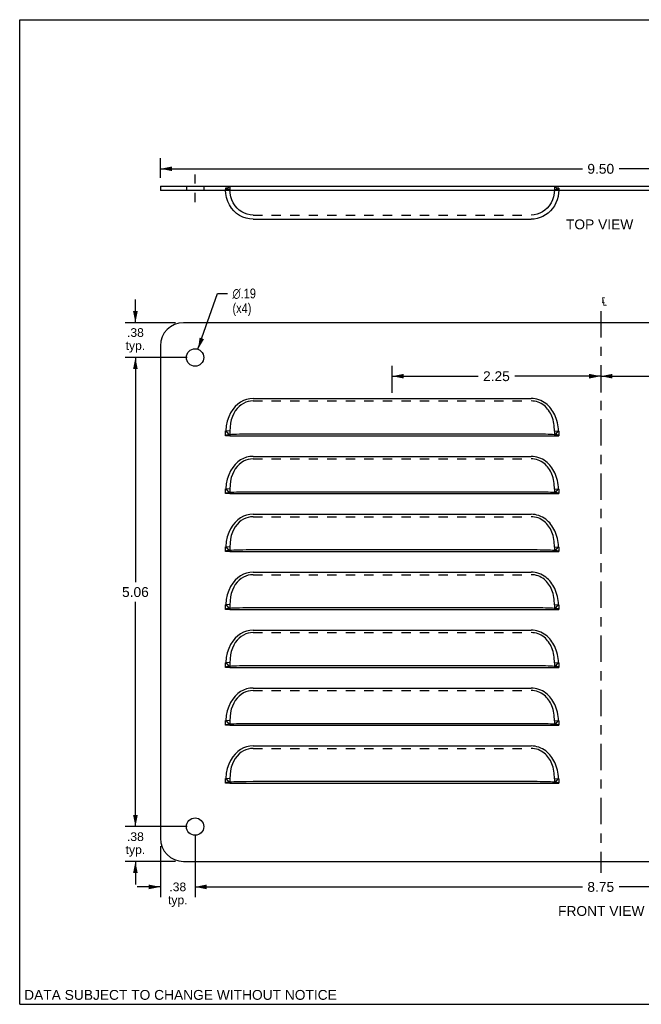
# Model space of a CAD drawing. Header units: inches. Extents: x 0 to 13.8, y 0 to 10.6.
# Tile 1 of 3: x 0 to 6.7, y 0 to 10.6. Entities that reach past the tile are written whole.
import ezdxf

# ---------------------------------------------------------------- set-up
doc = ezdxf.new("R2010")
doc.units = ezdxf.units.IN
doc.header["$LTSCALE"] = 0.75625
doc.header["$MEASUREMENT"] = 0
for name, pattern in [('CENTER', [0.6, 0.375, -0.075, 0.075, -0.075]), ('DASHED', [0.2, 0.1, -0.1]), ('HIDDEN', [0.2, 0.1, -0.1])]:
    doc.linetypes.add(name, pattern=pattern)
doc.layers.get('0').update_dxf_attribs({"linetype": 'CONTINUOUS'})
for name, color, linetype in [('DEFAULT_1', 7, 'CENTER'), ('DEFAULT_2', 8, 'HIDDEN'), ('DIMENSIONS', 7, 'CONTINUOUS')]:
    doc.layers.add(name, color=color, linetype=linetype)
doc.styles.get("Standard").update_dxf_attribs({"font": 'arial.ttf'})
doc.styles.add('TEXTSTYLE_1', font='gdt', dxfattribs={"width": 0.8})
doc.dimstyles.new('DIMSTYLE_2', dxfattribs={"dimtxt": 0.09375, "dimasz": 0.125, "dimexe": 0.09, "dimexo": 0.07, "dimgap": 0.0375, "dimtad": 0, "dimtih": 1, "dimtoh": 1, "dimzin": 4, "dimdsep": 46, "dimtxsty": 'Standard', "dimblk": '_FILLED', "dimblk1": '_FILLED', "dimblk2": '_FILLED', "dimcen": 0.09, "dimazin": 1, "dimtfac": 1, "dimtdec": 3, "dimtofl": 0, "dimtmove": 0, "dimatfit": 3, "dimldrblk": '_FILLED', "dimfxl": 0, "dimtolj": 1, "dimtzin": 4, "dimarcsym": 0})
doc.dimstyles.new('DIMSTYLE_3', dxfattribs={"dimtxt": 0.10625, "dimasz": 0.125, "dimexe": 0.09, "dimexo": 0.07, "dimgap": 0.0425, "dimtad": 0, "dimtih": 1, "dimtoh": 1, "dimzin": 4, "dimdsep": 46, "dimtxsty": 'Standard', "dimblk": '_FILLED', "dimblk1": '_FILLED', "dimblk2": '_FILLED', "dimcen": 0.09, "dimazin": 1, "dimtfac": 1, "dimtdec": 3, "dimtofl": 0, "dimtmove": 0, "dimatfit": 3, "dimldrblk": '_FILLED', "dimfxl": 0, "dimtolj": 1, "dimtzin": 4, "dimarcsym": 0})
doc.dimstyles.new('DIMSTYLE_5', dxfattribs={"dimtxt": 0.10625, "dimasz": 0.125, "dimexe": 0.09, "dimexo": 0.07, "dimgap": 0.09, "dimtad": 0, "dimtih": 1, "dimtoh": 1, "dimzin": 4, "dimdsep": 46, "dimtxsty": 'Standard', "dimblk": '_FILLED', "dimblk1": '_FILLED', "dimblk2": '_FILLED', "dimcen": 0.09, "dimazin": 1, "dimtfac": 1, "dimtdec": 3, "dimtofl": 0, "dimtmove": 0, "dimatfit": 1, "dimldrblk": '_FILLED', "dimfxl": 0, "dimtolj": 1, "dimtzin": 4, "dimarcsym": 0})

# ---------------------------------------------------------------- blocks, each defined once
blk = doc.blocks.new('_FILLED')
at = {"color": 0, "linetype": 'ByBlock'}
blk.add_solid([(0, 0), (-1, 0.2), (-1, -0.2)], dxfattribs=at)
blk = doc.blocks.new('*D2')
at = {"layer": 'DIMENSIONS', "color": 2, "linetype": 'Continuous'}
for p, q in [((1.248, 7.355), (1.248, 7.605)), ((1.68, 7.355), (1.136, 7.355)), ((1.805, 6.98), (1.136, 6.98)), ((1.248, 6.98), (1.248, 6.73))]:
    blk.add_line(p, q, dxfattribs=at)
at = {"layer": 'DIMENSIONS', "color": 2, "linetype": 'Continuous', "xscale": 0.125, "yscale": 0.125, "zscale": 0.125}
for p, rotation in [((1.248, 7.355), 270), ((1.248, 6.98), 90)]:
    blk.add_blockref('_FILLED', p, dxfattribs=dict(at, rotation=rotation))
at = {"layer": 'DIMENSIONS', "color": 2, "linetype": 'Continuous', "insert": (1.248, 7.296), "char_height": 0.0938, "width": 0.21085, "attachment_point": 2, "line_spacing_factor": 0.9}
blk.add_mtext('.38\\Ptyp.', dxfattribs=at)
blk = doc.blocks.new('*D3')
at = {"layer": 'DIMENSIONS', "color": 2, "linetype": 'Continuous'}
for p, q in [((1.805, 6.98), (1.136, 6.98)), ((1.248, 6.98), (1.248, 4.555)), ((1.248, 1.917), (1.248, 4.342)), ((1.805, 1.917), (1.136, 1.917))]:
    blk.add_line(p, q, dxfattribs=at)
at = {"layer": 'DIMENSIONS', "color": 2, "linetype": 'Continuous', "xscale": 0.125, "yscale": 0.125, "zscale": 0.125}
for p, rotation in [((1.248, 6.98), 90), ((1.248, 1.917), 270)]:
    blk.add_blockref('_FILLED', p, dxfattribs=dict(at, rotation=rotation))
at = {"layer": 'DIMENSIONS', "color": 2, "linetype": 'Continuous', "insert": (1.248, 4.502), "char_height": 0.1062, "width": 0.28873, "attachment_point": 2, "line_spacing_factor": 0.9}
blk.add_mtext('5.06', dxfattribs=at)
blk = doc.blocks.new('*D4')
at = {"layer": 'DIMENSIONS', "color": 2, "linetype": 'Continuous'}
for p, q in [((1.248, 1.917), (1.248, 2.167)), ((1.805, 1.917), (1.136, 1.917)), ((1.68, 1.542), (1.136, 1.542)), ((1.248, 1.542), (1.248, 1.292))]:
    blk.add_line(p, q, dxfattribs=at)
at = {"layer": 'DIMENSIONS', "color": 2, "linetype": 'Continuous', "xscale": 0.125, "yscale": 0.125, "zscale": 0.125}
for p, rotation in [((1.248, 1.917), 270), ((1.248, 1.542), 90)]:
    blk.add_blockref('_FILLED', p, dxfattribs=dict(at, rotation=rotation))
at = {"layer": 'DIMENSIONS', "color": 2, "linetype": 'Continuous', "insert": (1.248, 1.856), "char_height": 0.0938, "width": 0.21085, "attachment_point": 2, "line_spacing_factor": 0.9}
blk.add_mtext('.38\\Ptyp.', dxfattribs=at)
blk = doc.blocks.new('*D8')
at = {"layer": 'DIMENSIONS', "color": 2, "linetype": 'Continuous'}
for p, q in [((1.923, 7.068), (2.132, 7.671)), ((2.132, 7.671), (2.242, 7.671))]:
    blk.add_line(p, q, dxfattribs=at)
at = {"layer": 'DIMENSIONS', "color": 2, "linetype": 'Continuous', "xscale": 0.125, "yscale": 0.125, "zscale": 0.125, "rotation": 250.8410949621}
blk.add_blockref('_FILLED', (1.923, 7.068), dxfattribs=at)
at = {"layer": 'DIMENSIONS', "color": 2, "linetype": 'Continuous', "insert": (2.295, 7.724), "char_height": 0.10625, "width": 0.34785, "attachment_point": 1, "line_spacing_factor": 0.9, "style": 'TEXTSTYLE_1'}
blk.add_mtext('{\\fgdt;n}\\fArial;.19\\P(x4)', dxfattribs=at)
blk = doc.blocks.new('*D9')
at = {"layer": 'DIMENSIONS', "color": 2, "linetype": 'Continuous'}
for p, q in [((1.892, 1.83), (1.892, 1.155)), ((1.517, 1.705), (1.517, 1.155)), ((1.517, 1.267), (1.267, 1.267)), ((1.892, 1.267), (2.142, 1.267))]:
    blk.add_line(p, q, dxfattribs=at)
at = {"layer": 'DIMENSIONS', "color": 2, "linetype": 'Continuous', "xscale": 0.125, "yscale": 0.125, "zscale": 0.125}
blk.add_blockref('_FILLED', (1.517, 1.267), dxfattribs=at)
at = {"layer": 'DIMENSIONS', "color": 2, "linetype": 'Continuous', "xscale": 0.125, "yscale": 0.125, "zscale": 0.125, "rotation": 180}
blk.add_blockref('_FILLED', (1.892, 1.267), dxfattribs=at)
at = {"layer": 'DIMENSIONS', "color": 2, "linetype": 'Continuous', "insert": (1.705, 1.314), "char_height": 0.0938, "width": 0.21085, "attachment_point": 2, "line_spacing_factor": 0.9}
blk.add_mtext('.38\\Ptyp.', dxfattribs=at)
blk = doc.blocks.new('*D10')
at = {"layer": 'DIMENSIONS', "color": 2, "linetype": 'Continuous'}
for p, q in [((1.892, 1.83), (1.892, 1.155)), ((10.642, 1.83), (10.642, 1.155)), ((1.892, 1.267), (6.07, 1.267)), ((10.642, 1.267), (6.465, 1.267))]:
    blk.add_line(p, q, dxfattribs=at)
at = {"layer": 'DIMENSIONS', "color": 2, "linetype": 'Continuous', "xscale": 0.125, "yscale": 0.125, "zscale": 0.125, "rotation": 180}
blk.add_blockref('_FILLED', (1.892, 1.267), dxfattribs=at)
at = {"layer": 'DIMENSIONS', "color": 2, "linetype": 'Continuous', "xscale": 0.125, "yscale": 0.125, "zscale": 0.125}
blk.add_blockref('_FILLED', (10.642, 1.267), dxfattribs=at)
at = {"layer": 'DIMENSIONS', "color": 2, "linetype": 'Continuous', "insert": (6.267, 1.32), "char_height": 0.1062, "width": 0.28873, "attachment_point": 2, "line_spacing_factor": 0.9}
blk.add_mtext('8.75', dxfattribs=at)
blk = doc.blocks.new('*D12')
at = {"layer": 'DIMENSIONS', "color": 2, "linetype": 'Continuous'}
for p, q in [((1.517, 8.917), (1.517, 9.129)), ((11.017, 8.917), (11.017, 9.129)), ((1.517, 9.016), (6.07, 9.016)), ((11.017, 9.016), (6.465, 9.016))]:
    blk.add_line(p, q, dxfattribs=at)
at = {"layer": 'DIMENSIONS', "color": 2, "linetype": 'Continuous', "xscale": 0.125, "yscale": 0.125, "zscale": 0.125, "rotation": 180}
blk.add_blockref('_FILLED', (1.517, 9.016), dxfattribs=at)
at = {"layer": 'DIMENSIONS', "color": 2, "linetype": 'Continuous', "xscale": 0.125, "yscale": 0.125, "zscale": 0.125}
blk.add_blockref('_FILLED', (11.017, 9.016), dxfattribs=at)
at = {"layer": 'DIMENSIONS', "color": 2, "linetype": 'Continuous', "insert": (6.267, 9.069), "char_height": 0.1062, "width": 0.28873, "attachment_point": 2, "line_spacing_factor": 0.9}
blk.add_mtext('9.50', dxfattribs=at)
blk = doc.blocks.new('*D14')
at = {"layer": 'DIMENSIONS', "color": 2, "linetype": 'Continuous'}
for p, q in [((6.267, 6.89), (6.267, 6.603)), ((8.517, 6.597), (8.517, 6.89)), ((6.267, 6.778), (7.195, 6.778)), ((8.517, 6.778), (7.59, 6.778))]:
    blk.add_line(p, q, dxfattribs=at)
at = {"layer": 'DIMENSIONS', "color": 2, "linetype": 'Continuous', "xscale": 0.125, "yscale": 0.125, "zscale": 0.125, "rotation": 180}
blk.add_blockref('_FILLED', (6.267, 6.778), dxfattribs=at)
at = {"layer": 'DIMENSIONS', "color": 2, "linetype": 'Continuous', "xscale": 0.125, "yscale": 0.125, "zscale": 0.125}
blk.add_blockref('_FILLED', (8.517, 6.778), dxfattribs=at)
at = {"layer": 'DIMENSIONS', "color": 2, "linetype": 'Continuous', "insert": (7.392, 6.831), "char_height": 0.1062, "width": 0.28873, "attachment_point": 2, "line_spacing_factor": 0.9}
blk.add_mtext('2.25', dxfattribs=at)
blk = doc.blocks.new('*D15')
at = {"layer": 'DIMENSIONS', "color": 2, "linetype": 'Continuous'}
for p, q in [((4.017, 6.597), (4.017, 6.89)), ((6.267, 6.89), (6.267, 6.603)), ((4.017, 6.778), (4.945, 6.778)), ((6.267, 6.778), (5.34, 6.778))]:
    blk.add_line(p, q, dxfattribs=at)
at = {"layer": 'DIMENSIONS', "color": 2, "linetype": 'Continuous', "xscale": 0.125, "yscale": 0.125, "zscale": 0.125, "rotation": 180}
blk.add_blockref('_FILLED', (4.017, 6.778), dxfattribs=at)
at = {"layer": 'DIMENSIONS', "color": 2, "linetype": 'Continuous', "xscale": 0.125, "yscale": 0.125, "zscale": 0.125}
blk.add_blockref('_FILLED', (6.267, 6.778), dxfattribs=at)
at = {"layer": 'DIMENSIONS', "color": 2, "linetype": 'Continuous', "insert": (5.142, 6.831), "char_height": 0.1062, "width": 0.28873, "attachment_point": 2, "line_spacing_factor": 0.9}
blk.add_mtext('2.25', dxfattribs=at)

msp = doc.modelspace()

# ---------------------------------------------------------------- linework, layer by layer
at = {"color": 7, "linetype": 'Continuous'}
for p, q in [((0, 0), (0, 10.625)), ((0, 10.625), (13.75, 10.625)), ((1.517, 8.8291), (1.517, 8.7811)), ((1.517, 8.8291), (11.017, 8.8291)), ((2.267, 6.1361), (5.767, 6.1361)), ((2.267, 5.5111), (5.767, 5.5111)), ((2.267, 4.8861), (5.767, 4.8861)), ((2.267, 4.2611), (5.767, 4.2611)), ((2.267, 3.6361), (5.767, 3.6361)), ((2.267, 3.0111), (5.767, 3.0111)), ((2.267, 2.3861), (5.767, 2.3861)), ((0, 0), (13.75, 0))]:
    msp.add_line(p, q, dxfattribs=at)
at = {"color": 2, "linetype": 'DASHED'}
msp.add_line((1.892, 8.6561), (1.892, 8.9541), dxfattribs=at)
at = {"color": 3, "linetype": 'Continuous'}
for p, q in [((11.017, 8.7811), (1.517, 8.7811)), ((2.517, 8.4721), (5.517, 8.4721)), ((10.767, 7.3548), (1.767, 7.3548)), ((1.517, 7.1048), (1.517, 1.7923)), ((2.517, 6.5377), (5.517, 6.5377)), ((2.2435, 6.1444), (2.2302, 6.1421)), ((2.2615, 6.1464), (2.2435, 6.1444)), ((2.2838, 6.148), (2.2615, 6.1464)), ((2.517, 6.1529), (2.4418, 6.1525)), ((5.7665, 6.1469), (5.7467, 6.1483)), ((2.517, 5.9127), (5.517, 5.9127)), ((2.517, 5.5279), (2.4418, 5.5275)), ((2.2435, 5.5194), (2.2302, 5.5171)), ((2.2615, 5.5214), (2.2435, 5.5194)), ((2.2838, 5.523), (2.2615, 5.5214)), ((5.7665, 5.5219), (5.7467, 5.5233)), ((2.517, 5.2877), (5.517, 5.2877)), ((2.2435, 4.8944), (2.2302, 4.8921)), ((2.2615, 4.8964), (2.2435, 4.8944)), ((2.2838, 4.898), (2.2615, 4.8964)), ((2.517, 4.9029), (2.4418, 4.9025)), ((5.7665, 4.8969), (5.7467, 4.8983)), ((2.517, 4.6627), (5.517, 4.6627)), ((2.2435, 4.2694), (2.2302, 4.2671)), ((2.2615, 4.2714), (2.2435, 4.2694)), ((2.2838, 4.273), (2.2615, 4.2714)), ((2.517, 4.2779), (2.4418, 4.2775)), ((5.7665, 4.2719), (5.7467, 4.2733)), ((2.517, 4.0377), (5.517, 4.0377)), ((2.2435, 3.6444), (2.2302, 3.6421)), ((2.2615, 3.6464), (2.2435, 3.6444)), ((2.2838, 3.648), (2.2615, 3.6464)), ((2.517, 3.6529), (2.4418, 3.6525)), ((5.7665, 3.6469), (5.7467, 3.6483)), ((2.517, 3.4127), (5.517, 3.4127)), ((2.2435, 3.0194), (2.2302, 3.0171)), ((2.2615, 3.0214), (2.2435, 3.0194)), ((2.2838, 3.023), (2.2615, 3.0214)), ((2.517, 3.0279), (2.4418, 3.0275)), ((5.7665, 3.0219), (5.7467, 3.0233)), ((2.517, 2.7877), (5.517, 2.7877)), ((2.2435, 2.3944), (2.2302, 2.3921)), ((2.2615, 2.3964), (2.2435, 2.3944)), ((2.2838, 2.398), (2.2615, 2.3964)), ((2.517, 2.4029), (2.4418, 2.4025)), ((5.7665, 2.3969), (5.7467, 2.3983)), ((1.767, 1.5423), (10.767, 1.5423))]:
    msp.add_line(p, q, dxfattribs=at)
for points in [[(2.517, 8.4721), (2.4791, 8.4747), (2.4418, 8.4823), (2.4058, 8.4949), (2.3714, 8.5123), (2.3392, 8.5344), (2.3098, 8.561), (2.2838, 8.5916), (2.2615, 8.626), (2.2435, 8.6639), (2.2302, 8.7049), (2.2219, 8.7487), (2.2199, 8.7811)], [(5.8143, 8.7811), (5.8129, 8.755), (5.8068, 8.717), (5.7968, 8.681), (5.7833, 8.6471), (5.7665, 8.6157), (5.7467, 8.5869), (5.7242, 8.5608), (5.6992, 8.5379), (5.6721, 8.5181), (5.6432, 8.5017), (5.6129, 8.4889), (5.5816, 8.4796), (5.5495, 8.474), (5.517, 8.4721)], [(2.517, 6.5377), (2.482, 6.5352), (2.4479, 6.528), (2.4147, 6.516), (2.3827, 6.4992), (2.3521, 6.4774), (2.3235, 6.4507), (2.2974, 6.4188), (2.2743, 6.3819), (2.2549, 6.3401), (2.2394, 6.2936), (2.2284, 6.2431), (2.2218, 6.1884)], [(5.8123, 6.1884), (5.8103, 6.21), (5.8074, 6.2318), (5.8037, 6.2541), (5.799, 6.2764), (5.7933, 6.2985), (5.7867, 6.32), (5.7791, 6.3406), (5.7706, 6.3604), (5.7614, 6.3789), (5.7515, 6.3965), (5.7408, 6.4131), (5.7292, 6.4288), (5.7169, 6.4438), (5.7036, 6.4579), (5.6893, 6.4713), (5.6738, 6.4838), (5.6571, 6.4956), (5.6391, 6.5063), (5.62, 6.5157), (5.6, 6.5236), (5.5794, 6.5298), (5.5585, 6.5342), (5.5378, 6.5368), (5.517, 6.5377)], [(2.2302, 6.1421), (2.2219, 6.1396), (2.219, 6.1361)], [(2.4418, 6.1525), (2.4058, 6.152), (2.3714, 6.1514), (2.3392, 6.1505), (2.3098, 6.1494), (2.2838, 6.148)], [(5.7467, 6.1483), (5.7242, 6.1494), (5.6992, 6.1504), (5.6721, 6.1512), (5.6432, 6.1518), (5.6129, 6.1523), (5.5816, 6.1526), (5.5495, 6.1528), (2.517, 6.1529)], [(5.8068, 6.1414), (5.7968, 6.1435), (5.7833, 6.1453), (5.7665, 6.1469)], [(5.815, 6.1361), (5.8129, 6.1391), (5.8068, 6.1414)], [(2.517, 5.9127), (2.482, 5.9102), (2.4479, 5.903), (2.4147, 5.891), (2.3827, 5.8742), (2.3521, 5.8524), (2.3235, 5.8257), (2.2974, 5.7938), (2.2743, 5.7569), (2.2549, 5.7151), (2.2394, 5.6686), (2.2284, 5.6181), (2.2218, 5.5634)], [(5.8123, 5.5634), (5.8103, 5.585), (5.8074, 5.6068), (5.8037, 5.6291), (5.799, 5.6514), (5.7933, 5.6735), (5.7867, 5.695), (5.7791, 5.7156), (5.7706, 5.7354), (5.7614, 5.7539), (5.7515, 5.7715), (5.7408, 5.7881), (5.7292, 5.8038), (5.7169, 5.8188), (5.7036, 5.8329), (5.6893, 5.8463), (5.6738, 5.8588), (5.6571, 5.8706), (5.6391, 5.8813), (5.62, 5.8907), (5.6, 5.8986), (5.5794, 5.9048), (5.5585, 5.9092), (5.5378, 5.9118), (5.517, 5.9127)], [(2.4418, 5.5275), (2.4058, 5.527), (2.3714, 5.5264), (2.3392, 5.5255), (2.3098, 5.5244), (2.2838, 5.523)], [(5.7467, 5.5233), (5.7242, 5.5244), (5.6992, 5.5254), (5.6721, 5.5262), (5.6432, 5.5268), (5.6129, 5.5273), (5.5816, 5.5276), (5.5495, 5.5278), (2.517, 5.5279)], [(2.2302, 5.5171), (2.2219, 5.5146), (2.219, 5.5111)], [(5.8068, 5.5164), (5.7968, 5.5185), (5.7833, 5.5203), (5.7665, 5.5219)], [(5.815, 5.5111), (5.8129, 5.5141), (5.8068, 5.5164)], [(2.517, 5.2877), (2.482, 5.2852), (2.4479, 5.278), (2.4147, 5.266), (2.3827, 5.2492), (2.3521, 5.2274), (2.3235, 5.2007), (2.2974, 5.1688), (2.2743, 5.1319), (2.2549, 5.0901), (2.2394, 5.0436), (2.2284, 4.9931), (2.2218, 4.9384)], [(5.8123, 4.9384), (5.8103, 4.96), (5.8074, 4.9818), (5.8037, 5.0041), (5.799, 5.0264), (5.7933, 5.0485), (5.7867, 5.07), (5.7791, 5.0906), (5.7706, 5.1104), (5.7614, 5.1289), (5.7515, 5.1465), (5.7408, 5.1631), (5.7292, 5.1788), (5.7169, 5.1938), (5.7036, 5.2079), (5.6893, 5.2213), (5.6738, 5.2338), (5.6571, 5.2456), (5.6391, 5.2563), (5.62, 5.2657), (5.6, 5.2736), (5.5794, 5.2798), (5.5585, 5.2842), (5.5378, 5.2868), (5.517, 5.2877)], [(2.2302, 4.8921), (2.2219, 4.8896), (2.219, 4.8861)], [(2.4418, 4.9025), (2.4058, 4.902), (2.3714, 4.9014), (2.3392, 4.9005), (2.3098, 4.8994), (2.2838, 4.898)], [(5.7467, 4.8983), (5.7242, 4.8994), (5.6992, 4.9004), (5.6721, 4.9012), (5.6432, 4.9018), (5.6129, 4.9023), (5.5816, 4.9026), (5.5495, 4.9028), (2.517, 4.9029)], [(5.8068, 4.8914), (5.7968, 4.8935), (5.7833, 4.8953), (5.7665, 4.8969)], [(5.815, 4.8861), (5.8129, 4.8891), (5.8068, 4.8914)], [(2.517, 4.6627), (2.482, 4.6602), (2.4479, 4.653), (2.4147, 4.641), (2.3827, 4.6242), (2.3521, 4.6024), (2.3235, 4.5757), (2.2974, 4.5438), (2.2743, 4.5069), (2.2549, 4.4651), (2.2394, 4.4186), (2.2284, 4.3681), (2.2218, 4.3134)], [(5.8123, 4.3134), (5.8103, 4.335), (5.8074, 4.3568), (5.8037, 4.3791), (5.799, 4.4014), (5.7933, 4.4235), (5.7867, 4.445), (5.7791, 4.4656), (5.7706, 4.4854), (5.7614, 4.5039), (5.7515, 4.5215), (5.7408, 4.5381), (5.7292, 4.5538), (5.7169, 4.5688), (5.7036, 4.5829), (5.6893, 4.5963), (5.6738, 4.6088), (5.6571, 4.6206), (5.6391, 4.6313), (5.62, 4.6407), (5.6, 4.6486), (5.5794, 4.6548), (5.5585, 4.6592), (5.5378, 4.6618), (5.517, 4.6627)], [(2.2302, 4.2671), (2.2219, 4.2646), (2.219, 4.2611)], [(2.4418, 4.2775), (2.4058, 4.277), (2.3714, 4.2764), (2.3392, 4.2755), (2.3098, 4.2744), (2.2838, 4.273)], [(5.7467, 4.2733), (5.7242, 4.2744), (5.6992, 4.2754), (5.6721, 4.2762), (5.6432, 4.2768), (5.6129, 4.2773), (5.5816, 4.2776), (5.5495, 4.2778), (2.517, 4.2779)], [(5.8068, 4.2664), (5.7968, 4.2685), (5.7833, 4.2703), (5.7665, 4.2719)], [(5.815, 4.2611), (5.8129, 4.2641), (5.8068, 4.2664)], [(2.517, 4.0377), (2.482, 4.0352), (2.4479, 4.028), (2.4147, 4.016), (2.3827, 3.9992), (2.3521, 3.9774), (2.3235, 3.9507), (2.2974, 3.9188), (2.2743, 3.8819), (2.2549, 3.8401), (2.2394, 3.7936), (2.2284, 3.7431), (2.2218, 3.6884)], [(5.8123, 3.6884), (5.8103, 3.71), (5.8074, 3.7318), (5.8037, 3.7541), (5.799, 3.7764), (5.7933, 3.7985), (5.7867, 3.82), (5.7791, 3.8406), (5.7706, 3.8604), (5.7614, 3.8789), (5.7515, 3.8965), (5.7408, 3.9131), (5.7292, 3.9288), (5.7169, 3.9438), (5.7036, 3.9579), (5.6893, 3.9713), (5.6738, 3.9838), (5.6571, 3.9956), (5.6391, 4.0063), (5.62, 4.0157), (5.6, 4.0236), (5.5794, 4.0298), (5.5585, 4.0342), (5.5378, 4.0368), (5.517, 4.0377)], [(2.2302, 3.6421), (2.2219, 3.6396), (2.219, 3.6361)], [(2.4418, 3.6525), (2.4058, 3.652), (2.3714, 3.6514), (2.3392, 3.6505), (2.3098, 3.6494), (2.2838, 3.648)], [(5.7467, 3.6483), (5.7242, 3.6494), (5.6992, 3.6504), (5.6721, 3.6512), (5.6432, 3.6518), (5.6129, 3.6523), (5.5816, 3.6526), (5.5495, 3.6528), (2.517, 3.6529)], [(5.8068, 3.6414), (5.7968, 3.6435), (5.7833, 3.6453), (5.7665, 3.6469)], [(5.815, 3.6361), (5.8129, 3.6391), (5.8068, 3.6414)], [(2.517, 3.4127), (2.482, 3.4102), (2.4479, 3.403), (2.4147, 3.391), (2.3827, 3.3742), (2.3521, 3.3524), (2.3235, 3.3257), (2.2974, 3.2938), (2.2743, 3.2569), (2.2549, 3.2151), (2.2394, 3.1686), (2.2284, 3.1181), (2.2218, 3.0634)], [(5.8123, 3.0634), (5.8103, 3.085), (5.8074, 3.1068), (5.8037, 3.1291), (5.799, 3.1514), (5.7933, 3.1735), (5.7867, 3.195), (5.7791, 3.2156), (5.7706, 3.2354), (5.7614, 3.2539), (5.7515, 3.2715), (5.7408, 3.2881), (5.7292, 3.3038), (5.7169, 3.3188), (5.7036, 3.3329), (5.6893, 3.3463), (5.6738, 3.3588), (5.6571, 3.3706), (5.6391, 3.3813), (5.62, 3.3907), (5.6, 3.3986), (5.5794, 3.4048), (5.5585, 3.4092), (5.5378, 3.4118), (5.517, 3.4127)], [(2.2302, 3.0171), (2.2219, 3.0146), (2.219, 3.0111)], [(2.4418, 3.0275), (2.4058, 3.027), (2.3714, 3.0264), (2.3392, 3.0255), (2.3098, 3.0244), (2.2838, 3.023)], [(5.7467, 3.0233), (5.7242, 3.0244), (5.6992, 3.0254), (5.6721, 3.0262), (5.6432, 3.0268), (5.6129, 3.0273), (5.5816, 3.0276), (5.5495, 3.0278), (2.517, 3.0279)], [(5.8068, 3.0164), (5.7968, 3.0185), (5.7833, 3.0203), (5.7665, 3.0219)], [(5.815, 3.0111), (5.8129, 3.0141), (5.8068, 3.0164)], [(2.517, 2.7877), (2.482, 2.7852), (2.4479, 2.778), (2.4147, 2.766), (2.3827, 2.7492), (2.3521, 2.7274), (2.3235, 2.7007), (2.2974, 2.6688), (2.2743, 2.6319), (2.2549, 2.5901), (2.2394, 2.5436), (2.2284, 2.4931), (2.2218, 2.4384)], [(5.8123, 2.4384), (5.8103, 2.46), (5.8074, 2.4818), (5.8037, 2.5041), (5.799, 2.5264), (5.7933, 2.5485), (5.7867, 2.57), (5.7791, 2.5906), (5.7706, 2.6104), (5.7614, 2.6289), (5.7515, 2.6465), (5.7408, 2.6631), (5.7292, 2.6788), (5.7169, 2.6938), (5.7036, 2.7079), (5.6893, 2.7213), (5.6738, 2.7338), (5.6571, 2.7456), (5.6391, 2.7563), (5.62, 2.7657), (5.6, 2.7736), (5.5794, 2.7798), (5.5585, 2.7842), (5.5378, 2.7868), (5.517, 2.7877)], [(2.2302, 2.3921), (2.2219, 2.3896), (2.219, 2.3861)], [(2.4418, 2.4025), (2.4058, 2.402), (2.3714, 2.4014), (2.3392, 2.4005), (2.3098, 2.3994), (2.2838, 2.398)], [(5.7467, 2.3983), (5.7242, 2.3994), (5.6992, 2.4004), (5.6721, 2.4012), (5.6432, 2.4018), (5.6129, 2.4023), (5.5816, 2.4026), (5.5495, 2.4028), (2.517, 2.4029)], [(5.8068, 2.3914), (5.7968, 2.3935), (5.7833, 2.3953), (5.7665, 2.3969)], [(5.815, 2.3861), (5.8129, 2.3891), (5.8068, 2.3914)]]:
    msp.add_lwpolyline(points, dxfattribs=at)
for centre in [(1.892, 6.9798), (1.892, 1.9173)]:
    msp.add_circle(centre, 0.0938, dxfattribs=at)
for centre, start, end in [((1.767, 7.1048), 90, 180), ((1.767, 1.7923), 180, 270)]:
    msp.add_arc(centre, 0.25, start, end, dxfattribs=at)
at = {"layer": 'DEFAULT_1', "color": 2, "linetype": 'CENTER'}
msp.add_line((6.267, 7.4798), (6.267, 1.4173), dxfattribs=at)
at = {"layer": 'DEFAULT_2', "color": 8, "linetype": 'HIDDEN'}
for p, q in [((1.7983, 8.8291), (1.7983, 8.7811)), ((1.9858, 8.8291), (1.9858, 8.7811)), ((2.267, 8.8291), (2.2218, 8.7811)), ((2.267, 8.8291), (2.267, 8.7811)), ((5.767, 8.8291), (5.767, 8.7811)), ((5.767, 8.8291), (5.8123, 8.7811)), ((2.219, 8.8056), (2.219, 8.8058)), ((2.219, 8.8055), (2.219, 8.7944)), ((2.2199, 8.7811), (2.219, 8.7944)), ((2.267, 8.7944), (2.219, 8.7944)), ((2.221, 8.7863), (2.2214, 8.7837)), ((2.2214, 8.7837), (2.2218, 8.7811)), ((5.767, 8.7944), (5.815, 8.7944)), ((5.7854, 8.8111), (5.7836, 8.8123)), ((5.7957, 8.8073), (5.7936, 8.8077)), ((5.8051, 8.8062), (5.8026, 8.8064)), ((5.815, 8.7944), (5.8143, 8.7811)), ((5.815, 8.8056), (5.815, 8.8055)), ((5.815, 8.8055), (5.815, 8.7944)), ((2.517, 8.5171), (5.517, 8.5171)), ((2.517, 6.5111), (5.517, 6.5111)), ((2.2218, 6.1884), (2.267, 6.1361)), ((2.267, 6.1848), (2.2218, 6.1884)), ((2.267, 6.1848), (2.267, 6.1361)), ((5.767, 6.1361), (5.8123, 6.1884)), ((5.767, 6.1848), (5.8123, 6.1884)), ((5.767, 6.1848), (5.767, 6.1361)), ((2.267, 6.1361), (2.219, 6.1361)), ((5.767, 6.1361), (5.815, 6.1361)), ((5.815, 6.158), (5.815, 6.1361)), ((2.517, 5.8861), (5.517, 5.8861)), ((2.2218, 5.5634), (2.267, 5.5111)), ((2.267, 5.5598), (2.2218, 5.5634)), ((2.267, 5.5598), (2.267, 5.5111)), ((5.767, 5.5111), (5.8123, 5.5634)), ((5.767, 5.5598), (5.8123, 5.5634)), ((5.767, 5.5598), (5.767, 5.5111)), ((5.815, 5.533), (5.815, 5.5111)), ((2.267, 5.5111), (2.219, 5.5111)), ((5.767, 5.5111), (5.815, 5.5111)), ((2.517, 5.2611), (5.517, 5.2611)), ((2.2218, 4.9384), (2.267, 4.8861)), ((2.267, 4.9348), (2.2218, 4.9384)), ((2.267, 4.9348), (2.267, 4.8861)), ((5.767, 4.8861), (5.8123, 4.9384)), ((5.767, 4.9348), (5.8123, 4.9384)), ((5.767, 4.9348), (5.767, 4.8861)), ((5.815, 4.908), (5.815, 4.8861)), ((2.267, 4.8861), (2.219, 4.8861)), ((5.767, 4.8861), (5.815, 4.8861)), ((2.517, 4.6361), (5.517, 4.6361)), ((2.267, 4.2611), (2.219, 4.2611)), ((2.2218, 4.3134), (2.267, 4.2611)), ((2.267, 4.3098), (2.2218, 4.3134)), ((2.267, 4.3098), (2.267, 4.2611)), ((5.767, 4.2611), (5.8123, 4.3134)), ((5.767, 4.3098), (5.8123, 4.3134)), ((5.767, 4.3098), (5.767, 4.2611)), ((5.767, 4.2611), (5.815, 4.2611)), ((5.815, 4.283), (5.815, 4.2611)), ((2.517, 4.0111), (5.517, 4.0111)), ((2.267, 3.6361), (2.219, 3.6361)), ((2.2218, 3.6884), (2.267, 3.6361)), ((2.267, 3.6848), (2.2218, 3.6884)), ((2.267, 3.6848), (2.267, 3.6361)), ((5.767, 3.6848), (5.8123, 3.6884)), ((5.767, 3.6361), (5.8123, 3.6884)), ((5.767, 3.6848), (5.767, 3.6361)), ((5.767, 3.6361), (5.815, 3.6361)), ((5.815, 3.658), (5.815, 3.6361)), ((2.517, 3.3861), (5.517, 3.3861)), ((2.267, 3.0111), (2.219, 3.0111)), ((2.2218, 3.0634), (2.267, 3.0111)), ((2.267, 3.0598), (2.2218, 3.0634)), ((2.267, 3.0598), (2.267, 3.0111)), ((5.767, 3.0598), (5.8123, 3.0634)), ((5.767, 3.0111), (5.8123, 3.0634)), ((5.767, 3.0598), (5.767, 3.0111)), ((5.767, 3.0111), (5.815, 3.0111)), ((5.815, 3.033), (5.815, 3.0111)), ((2.517, 2.7611), (5.517, 2.7611)), ((2.267, 2.3861), (2.219, 2.3861)), ((2.2218, 2.4384), (2.267, 2.3861)), ((2.267, 2.4348), (2.2218, 2.4384)), ((2.267, 2.4348), (2.267, 2.3861)), ((5.767, 2.4348), (5.8123, 2.4384)), ((5.767, 2.3861), (5.8123, 2.4384)), ((5.767, 2.4348), (5.767, 2.3861)), ((5.767, 2.3861), (5.815, 2.3861)), ((5.815, 2.408), (5.815, 2.3861))]:
    msp.add_line(p, q, dxfattribs=at)
for points in [[(2.2263, 8.806), (2.2216, 8.8058), (2.219, 8.8058)], [(2.219, 8.8058), (2.219, 8.8056), (2.2191, 8.8051), (2.2191, 8.8044), (2.2192, 8.8034), (2.2193, 8.8021), (2.2194, 8.8006), (2.2195, 8.7988), (2.2197, 8.7966), (2.22, 8.7942), (2.2203, 8.7916), (2.2206, 8.789), (2.221, 8.7863)], [(2.2422, 8.808), (2.2401, 8.8074), (2.2378, 8.8069), (2.2345, 8.8065), (2.2307, 8.8062), (2.2263, 8.806)], [(2.2541, 8.8154), (2.2526, 8.8139), (2.2501, 8.8119), (2.2475, 8.8103), (2.2448, 8.8089), (2.2422, 8.808)], [(2.517, 8.5171), (2.4855, 8.5192), (2.4544, 8.5256), (2.4243, 8.5362), (2.3956, 8.5508), (2.3687, 8.5694), (2.344, 8.5919), (2.3222, 8.6178), (2.3034, 8.6472), (2.2881, 8.6797), (2.2767, 8.7152), (2.2695, 8.7537), (2.267, 8.7944)], [(5.767, 8.7944), (5.7646, 8.7537), (5.7574, 8.7151), (5.7459, 8.6796), (5.7306, 8.6471), (5.7118, 8.6177), (5.6899, 8.5918), (5.6653, 8.5694), (5.6385, 8.5508), (5.6098, 8.5362), (5.5797, 8.5256), (5.5486, 8.5192), (5.517, 8.5171)], [(5.7836, 8.8123), (5.7819, 8.8136), (5.7805, 8.8149), (5.7797, 8.8157)], [(5.7936, 8.8077), (5.7919, 8.8081), (5.7906, 8.8084), (5.7898, 8.8087), (5.7889, 8.8091), (5.7872, 8.81), (5.7854, 8.8111)], [(5.8026, 8.8064), (5.8002, 8.8067), (5.7979, 8.807), (5.7957, 8.8073)], [(5.815, 8.8056), (5.8131, 8.8057), (5.8103, 8.8058), (5.8077, 8.806), (5.8051, 8.8062)], [(5.8123, 8.7811), (5.8127, 8.7835), (5.813, 8.7859), (5.8134, 8.7883), (5.8137, 8.7907), (5.814, 8.793), (5.8142, 8.7952), (5.8144, 8.7973), (5.8146, 8.7991), (5.8147, 8.8009), (5.8148, 8.8024), (5.8149, 8.8039), (5.815, 8.805)], [(5.815, 8.805), (5.815, 8.8055), (5.815, 8.8056)], [(2.517, 6.5111), (2.4901, 6.5094), (2.4638, 6.5044), (2.4379, 6.496), (2.4128, 6.4844), (2.3888, 6.4694), (2.3661, 6.4511), (2.3449, 6.4293), (2.3256, 6.4042), (2.3085, 6.3756), (2.2939, 6.3438), (2.2823, 6.3087), (2.2738, 6.2704), (2.2688, 6.2291), (2.267, 6.1848)], [(5.767, 6.1848), (5.7668, 6.2047), (5.7657, 6.225), (5.7637, 6.2457), (5.7609, 6.2666), (5.757, 6.2872), (5.7521, 6.3075), (5.7462, 6.3269), (5.7395, 6.3454), (5.732, 6.3629), (5.7236, 6.3794), (5.7145, 6.395), (5.7047, 6.4097), (5.694, 6.4237), (5.6824, 6.4369), (5.6699, 6.4494), (5.6564, 6.461), (5.6416, 6.4719), (5.6257, 6.4819), (5.6088, 6.4906), (5.5911, 6.4979), (5.5728, 6.5037), (5.5541, 6.5078), (5.5356, 6.5103), (5.517, 6.5111)], [(2.219, 6.1361), (2.219, 6.1574), (2.2191, 6.1601), (2.2191, 6.1628), (2.2192, 6.1655), (2.2193, 6.1682), (2.2194, 6.1708), (2.2195, 6.1732), (2.2197, 6.1757), (2.22, 6.178), (2.2203, 6.1803), (2.2206, 6.1825), (2.221, 6.1846), (2.2214, 6.1866), (2.2218, 6.1884)], [(5.8123, 6.1884), (5.8127, 6.1867), (5.813, 6.1849), (5.8134, 6.1831), (5.8137, 6.1812), (5.814, 6.1792), (5.8142, 6.1771), (5.8144, 6.1749), (5.8146, 6.1726), (5.8147, 6.1702), (5.8148, 6.1676), (5.8149, 6.1648), (5.815, 6.1616), (5.815, 6.158)], [(2.517, 5.8861), (2.4901, 5.8844), (2.4638, 5.8794), (2.4379, 5.871), (2.4128, 5.8594), (2.3888, 5.8444), (2.3661, 5.8261), (2.3449, 5.8043), (2.3256, 5.7792), (2.3085, 5.7506), (2.2939, 5.7188), (2.2823, 5.6837), (2.2738, 5.6454), (2.2688, 5.6041), (2.267, 5.5598)], [(5.767, 5.5598), (5.7668, 5.5797), (5.7657, 5.6), (5.7637, 5.6207), (5.7609, 5.6416), (5.757, 5.6622), (5.7521, 5.6825), (5.7462, 5.7019), (5.7395, 5.7204), (5.732, 5.7379), (5.7236, 5.7544), (5.7145, 5.77), (5.7047, 5.7847), (5.694, 5.7987), (5.6824, 5.8119), (5.6699, 5.8244), (5.6564, 5.836), (5.6416, 5.8469), (5.6257, 5.8569), (5.6088, 5.8656), (5.5911, 5.8729), (5.5728, 5.8787), (5.5541, 5.8828), (5.5356, 5.8853), (5.517, 5.8861)], [(2.219, 5.5111), (2.219, 5.5324), (2.2191, 5.5351), (2.2191, 5.5378), (2.2192, 5.5405), (2.2193, 5.5432), (2.2194, 5.5458), (2.2195, 5.5482), (2.2197, 5.5507), (2.22, 5.553), (2.2203, 5.5553), (2.2206, 5.5575), (2.221, 5.5596), (2.2214, 5.5616), (2.2218, 5.5634)], [(5.8123, 5.5634), (5.8127, 5.5617), (5.813, 5.5599), (5.8134, 5.5581), (5.8137, 5.5562), (5.814, 5.5542), (5.8142, 5.5521), (5.8144, 5.5499), (5.8146, 5.5476), (5.8147, 5.5452), (5.8148, 5.5426), (5.8149, 5.5398), (5.815, 5.5366), (5.815, 5.533)], [(2.517, 5.2611), (2.4901, 5.2594), (2.4638, 5.2544), (2.4379, 5.246), (2.4128, 5.2344), (2.3888, 5.2194), (2.3661, 5.2011), (2.3449, 5.1793), (2.3256, 5.1542), (2.3085, 5.1256), (2.2939, 5.0938), (2.2823, 5.0587), (2.2738, 5.0204), (2.2688, 4.9791), (2.267, 4.9348)], [(5.767, 4.9348), (5.7668, 4.9547), (5.7657, 4.975), (5.7637, 4.9957), (5.7609, 5.0166), (5.757, 5.0372), (5.7521, 5.0575), (5.7462, 5.0769), (5.7395, 5.0954), (5.732, 5.1129), (5.7236, 5.1294), (5.7145, 5.145), (5.7047, 5.1597), (5.694, 5.1737), (5.6824, 5.1869), (5.6699, 5.1994), (5.6564, 5.211), (5.6416, 5.2219), (5.6257, 5.2319), (5.6088, 5.2406), (5.5911, 5.2479), (5.5728, 5.2537), (5.5541, 5.2578), (5.5356, 5.2603), (5.517, 5.2611)], [(2.219, 4.8861), (2.219, 4.9074), (2.2191, 4.9101), (2.2191, 4.9128), (2.2192, 4.9155), (2.2193, 4.9182), (2.2194, 4.9208), (2.2195, 4.9232), (2.2197, 4.9257), (2.22, 4.928), (2.2203, 4.9303), (2.2206, 4.9325), (2.221, 4.9346), (2.2214, 4.9366), (2.2218, 4.9384)], [(5.8123, 4.9384), (5.8127, 4.9367), (5.813, 4.9349), (5.8134, 4.9331), (5.8137, 4.9312), (5.814, 4.9292), (5.8142, 4.9271), (5.8144, 4.9249), (5.8146, 4.9226), (5.8147, 4.9202), (5.8148, 4.9176), (5.8149, 4.9148), (5.815, 4.9116), (5.815, 4.908)], [(2.517, 4.6361), (2.4901, 4.6344), (2.4638, 4.6294), (2.4379, 4.621), (2.4128, 4.6094), (2.3888, 4.5944), (2.3661, 4.5761), (2.3449, 4.5543), (2.3256, 4.5292), (2.3085, 4.5006), (2.2939, 4.4688), (2.2823, 4.4337), (2.2738, 4.3954), (2.2688, 4.3541), (2.267, 4.3098)], [(5.767, 4.3098), (5.7668, 4.3297), (5.7657, 4.35), (5.7637, 4.3707), (5.7609, 4.3916), (5.757, 4.4122), (5.7521, 4.4325), (5.7462, 4.4519), (5.7395, 4.4704), (5.732, 4.4879), (5.7236, 4.5044), (5.7145, 4.52), (5.7047, 4.5347), (5.694, 4.5487), (5.6824, 4.5619), (5.6699, 4.5744), (5.6564, 4.586), (5.6416, 4.5969), (5.6257, 4.6069), (5.6088, 4.6156), (5.5911, 4.6229), (5.5728, 4.6287), (5.5541, 4.6328), (5.5356, 4.6353), (5.517, 4.6361)], [(2.219, 4.2611), (2.219, 4.2824), (2.2191, 4.2851), (2.2191, 4.2878), (2.2192, 4.2905), (2.2193, 4.2932), (2.2194, 4.2958), (2.2195, 4.2982), (2.2197, 4.3007), (2.22, 4.303), (2.2203, 4.3053), (2.2206, 4.3075), (2.221, 4.3096), (2.2214, 4.3116), (2.2218, 4.3134)], [(5.8123, 4.3134), (5.8127, 4.3117), (5.813, 4.3099), (5.8134, 4.3081), (5.8137, 4.3062), (5.814, 4.3042), (5.8142, 4.3021), (5.8144, 4.2999), (5.8146, 4.2976), (5.8147, 4.2952), (5.8148, 4.2926), (5.8149, 4.2898), (5.815, 4.2866), (5.815, 4.283)], [(2.517, 4.0111), (2.4901, 4.0094), (2.4638, 4.0044), (2.4379, 3.996), (2.4128, 3.9844), (2.3888, 3.9694), (2.3661, 3.9511), (2.3449, 3.9293), (2.3256, 3.9042), (2.3085, 3.8756), (2.2939, 3.8438), (2.2823, 3.8087), (2.2738, 3.7704), (2.2688, 3.7291), (2.267, 3.6848)], [(5.767, 3.6848), (5.7668, 3.7047), (5.7657, 3.725), (5.7637, 3.7457), (5.7609, 3.7666), (5.757, 3.7872), (5.7521, 3.8075), (5.7462, 3.8269), (5.7395, 3.8454), (5.732, 3.8629), (5.7236, 3.8794), (5.7145, 3.895), (5.7047, 3.9097), (5.694, 3.9237), (5.6824, 3.9369), (5.6699, 3.9494), (5.6564, 3.961), (5.6416, 3.9719), (5.6257, 3.9819), (5.6088, 3.9906), (5.5911, 3.9979), (5.5728, 4.0037), (5.5541, 4.0078), (5.5356, 4.0103), (5.517, 4.0111)], [(2.219, 3.6361), (2.219, 3.6574), (2.2191, 3.6601), (2.2191, 3.6628), (2.2192, 3.6655), (2.2193, 3.6682), (2.2194, 3.6708), (2.2195, 3.6732), (2.2197, 3.6757), (2.22, 3.678), (2.2203, 3.6803), (2.2206, 3.6825), (2.221, 3.6846), (2.2214, 3.6866), (2.2218, 3.6884)], [(5.8123, 3.6884), (5.8127, 3.6867), (5.813, 3.6849), (5.8134, 3.6831), (5.8137, 3.6812), (5.814, 3.6792), (5.8142, 3.6771), (5.8144, 3.6749), (5.8146, 3.6726), (5.8147, 3.6702), (5.8148, 3.6676), (5.8149, 3.6648), (5.815, 3.6616), (5.815, 3.658)], [(2.517, 3.3861), (2.4901, 3.3844), (2.4638, 3.3794), (2.4379, 3.371), (2.4128, 3.3594), (2.3888, 3.3444), (2.3661, 3.3261), (2.3449, 3.3043), (2.3256, 3.2792), (2.3085, 3.2506), (2.2939, 3.2188), (2.2823, 3.1837), (2.2738, 3.1454), (2.2688, 3.1041), (2.267, 3.0598)], [(5.767, 3.0598), (5.7668, 3.0797), (5.7657, 3.1), (5.7637, 3.1207), (5.7609, 3.1416), (5.757, 3.1622), (5.7521, 3.1825), (5.7462, 3.2019), (5.7395, 3.2204), (5.732, 3.2379), (5.7236, 3.2544), (5.7145, 3.27), (5.7047, 3.2847), (5.694, 3.2987), (5.6824, 3.3119), (5.6699, 3.3244), (5.6564, 3.336), (5.6416, 3.3469), (5.6257, 3.3569), (5.6088, 3.3656), (5.5911, 3.3729), (5.5728, 3.3787), (5.5541, 3.3828), (5.5356, 3.3853), (5.517, 3.3861)], [(2.219, 3.0111), (2.219, 3.0324), (2.2191, 3.0351), (2.2191, 3.0378), (2.2192, 3.0405), (2.2193, 3.0432), (2.2194, 3.0458), (2.2195, 3.0482), (2.2197, 3.0507), (2.22, 3.053), (2.2203, 3.0553), (2.2206, 3.0575), (2.221, 3.0596), (2.2214, 3.0616), (2.2218, 3.0634)], [(5.8123, 3.0634), (5.8127, 3.0617), (5.813, 3.0599), (5.8134, 3.0581), (5.8137, 3.0562), (5.814, 3.0542), (5.8142, 3.0521), (5.8144, 3.0499), (5.8146, 3.0476), (5.8147, 3.0452), (5.8148, 3.0426), (5.8149, 3.0398), (5.815, 3.0366), (5.815, 3.033)], [(2.517, 2.7611), (2.4901, 2.7594), (2.4638, 2.7544), (2.4379, 2.746), (2.4128, 2.7344), (2.3888, 2.7194), (2.3661, 2.7011), (2.3449, 2.6793), (2.3256, 2.6542), (2.3085, 2.6257), (2.2939, 2.5938), (2.2823, 2.5587), (2.2738, 2.5204), (2.2688, 2.4791), (2.267, 2.4348)], [(5.767, 2.4348), (5.7668, 2.4547), (5.7657, 2.475), (5.7637, 2.4957), (5.7609, 2.5166), (5.757, 2.5372), (5.7521, 2.5575), (5.7462, 2.5769), (5.7395, 2.5954), (5.732, 2.6129), (5.7236, 2.6294), (5.7145, 2.645), (5.7047, 2.6597), (5.694, 2.6737), (5.6824, 2.6869), (5.6699, 2.6994), (5.6564, 2.711), (5.6416, 2.7219), (5.6257, 2.7319), (5.6088, 2.7406), (5.5911, 2.7479), (5.5728, 2.7537), (5.5541, 2.7578), (5.5356, 2.7603), (5.517, 2.7611)], [(2.219, 2.3861), (2.219, 2.4074), (2.2191, 2.4101), (2.2191, 2.4128), (2.2192, 2.4155), (2.2193, 2.4182), (2.2194, 2.4208), (2.2195, 2.4232), (2.2197, 2.4257), (2.22, 2.428), (2.2203, 2.4303), (2.2206, 2.4325), (2.221, 2.4346), (2.2214, 2.4366), (2.2218, 2.4384)], [(5.8123, 2.4384), (5.8127, 2.4367), (5.813, 2.4349), (5.8134, 2.4331), (5.8137, 2.4312), (5.814, 2.4292), (5.8142, 2.4271), (5.8144, 2.4249), (5.8146, 2.4226), (5.8147, 2.4202), (5.8148, 2.4176), (5.8149, 2.4148), (5.815, 2.4116), (5.815, 2.408)]]:
    msp.add_lwpolyline(points, dxfattribs=at)

# ---------------------------------------------------------------- texts
at = {"layer": 'DIMENSIONS', "color": 2, "linetype": 'Continuous', "char_height": 0.10625, "attachment_point": 2, "line_spacing_factor": 0.9}
for s, insert, width in [('TOP VIEW', (6.2549, 8.4697), 0.724001), ('FRONT VIEW', (6.2727, 1.0604), 0.929786), ('DATA SUBJECT TO CHANGE WITHOUT NOTICE', (1.7344, 0.1547), 3.366032)]:
    msp.add_mtext(s, dxfattribs=dict(at, insert=insert, width=width))
at = {"layer": 'DIMENSIONS', "color": 2, "linetype": 'Continuous', "insert": (6.2956, 7.6547), "char_height": 0.10625, "width": 0.150521, "attachment_point": 2, "line_spacing_factor": 0.9, "style": 'TEXTSTYLE_1'}
msp.add_mtext('{\\fgdt;q}', dxfattribs=at)

# ---------------------------------------------------------------- dimensions: what is measured, and where the dimension line sits
at = {"layer": 'DIMENSIONS', "color": 2, "linetype": 'Continuous'}
for base, p1, p2, picture, middle in [((11.017, 9.0164), (1.517, 9.1989), (11.017, 9.1989), '*D12', (6.2667, 9.0158)), ((8.517, 6.7776), (6.267, 6.533), (8.517, 6.5266), '*D14', (7.3911, 6.777)), ((10.642, 1.2673), (1.892, 1.8998), (10.642, 1.8998), '*D10', (6.2669, 1.2667))]:
    dim = msp.add_linear_dim(base=base, p1=p1, p2=p2, dimstyle='DIMSTYLE_3', dxfattribs=at)
    dim.commit()
    dim.dimension.update_dxf_attribs({"geometry": picture, "text_midpoint": middle, "dimtype": 160})
dim = msp.add_diameter_dim_2p(p1=(1.9228, 7.0684), p2=(1.8613, 6.8913), text='%%c<>\\P(x4)', dimstyle='DIMSTYLE_5', override={"dimpost": '<>'}, dxfattribs=at)
dim.commit()
dim.dimension.update_dxf_attribs({"geometry": '*D8', "text_midpoint": (2.4687, 7.5912), "dimtype": 163})
for base, p1, p2, angle, picture, middle in [((1.2482450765, 6.9798161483), (1.749536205, 7.3548161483), (1.874536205, 6.9798161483), 270, '*D2', (1.2482450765, 7.1788746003)), ((1.2482450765, 1.9173161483), (1.749536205, 1.5423161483), (1.874536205, 1.9173161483), 90, '*D4', (1.2482450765, 1.7387674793))]:
    dim = msp.add_linear_dim(base=base, p1=p1, p2=p2, angle=angle, text='<>\\Ptyp.', dimstyle='DIMSTYLE_2', dxfattribs=at)
    dim.commit()
    dim.dimension.update_dxf_attribs({"geometry": picture, "text_midpoint": middle, "dimtype": 160})
for base, p1, p2, angle, picture, middle in [((1.2482, 6.9798), (1.8745, 1.9173), (1.8745, 6.9798), 90, '*D3', (1.2479, 4.448)), ((4.017, 6.7776), (6.267, 6.533), (4.017, 6.5266), 180, '*D15', (5.1411, 6.777))]:
    dim = msp.add_linear_dim(base=base, p1=p1, p2=p2, angle=angle, dimstyle='DIMSTYLE_3', dxfattribs=at)
    dim.commit()
    dim.dimension.update_dxf_attribs({"geometry": picture, "text_midpoint": middle, "dimtype": 160})
dim = msp.add_linear_dim(base=(1.892036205, 1.2672871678), p1=(1.517036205, 1.7748161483), p2=(1.892036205, 1.8998161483), text='<>\\Ptyp.', dimstyle='DIMSTYLE_2', dxfattribs=at)
dim.commit()
dim.dimension.update_dxf_attribs({"geometry": '*D9', "text_midpoint": (1.704536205, 1.1969746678), "dimtype": 160})

doc.saveas('drawing.dxf')
